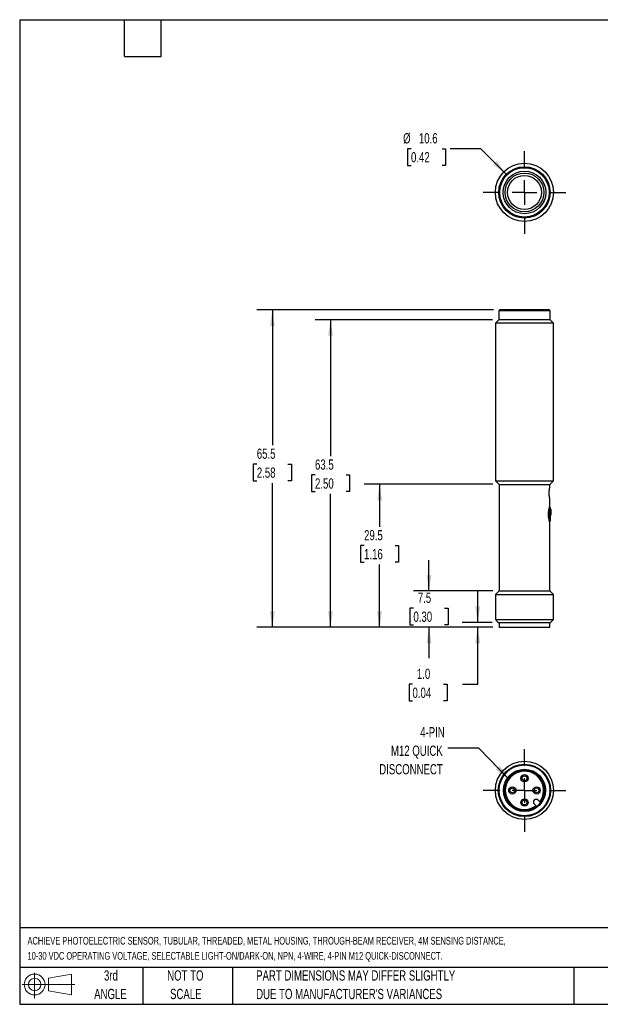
# Model space of a CAD drawing. Header units: millimetres. Extents: x 6 to 273, y 6 to 210.
# Tile 1 of 2: x 6 to 126, y 6 to 210. Entities that reach past the tile are written whole.
import ezdxf

# ---------------------------------------------------------------- set-up
doc = ezdxf.new("R2010")
doc.units = ezdxf.units.MM
doc.linetypes.add('CENTERX2', pattern=[20.32, 12.7, -2.54, 2.54, -2.54])
doc.layers.add('CENTER', color=40, linetype='CENTERX2')
doc.layers.add('DIMENSIONS', color=140, linetype='Continuous', lineweight=25)
doc.layers.add('TEXT', color=140, linetype='Continuous', lineweight=25)
doc.styles.add('SLDTEXTSTYLE0', font='TXT', dxfattribs={"width": 0.7})
doc.dimstyles.new('SLDDIMSTYLE0', dxfattribs={"dimtxt": 0.18, "dimasz": 3.302, "dimexe": 0, "dimexo": 0.0625, "dimgap": 0, "dimtad": 0, "dimtih": 1, "dimtoh": 1, "dimdec": 0, "dimrnd": 1e-09, "dimzin": 0, "dimdsep": 46, "dimtxsty": 'Standard', "dimsah": 1, "dimcen": 0.09, "dimadec": 0, "dimazin": 0, "dimtfac": 3.302, "dimtdec": 0, "dimtofl": 0, "dimtmove": 0, "dimatfit": 3, "dimfxl": 0, "dimfrac": 2, "dimtolj": 1, "dimtzin": 0, "dimarcsym": 0})
doc.dimstyles.new('SLDDIMSTYLE1', dxfattribs={"dimtxt": 2.158008, "dimasz": 3.302, "dimexe": 0, "dimexo": 0.0625, "dimgap": 0.539502, "dimtad": 0, "dimtih": 1, "dimtoh": 1, "dimrnd": 1e-09, "dimzin": 4, "dimdsep": 46, "dimtxsty": 'SLDTEXTSTYLE0', "dimsah": 1, "dimcen": 0.09, "dimadec": 0, "dimazin": 1, "dimtfac": 1, "dimtmove": 0, "dimatfit": 0, "dimfxl": 0, "dimfrac": 2, "dimtolj": 1, "dimtzin": 12, "dimarcsym": 0})
doc.dimstyles.new('SLDDIMSTYLE2', dxfattribs={"dimtxt": 2.158008, "dimasz": 3.302, "dimexe": 0, "dimexo": 0.0625, "dimgap": 0.539502, "dimtad": 0, "dimtih": 1, "dimtoh": 1, "dimrnd": 1e-09, "dimzin": 12, "dimdsep": 46, "dimtxsty": 'SLDTEXTSTYLE0', "dimsah": 1, "dimcen": 0.09, "dimadec": 0, "dimazin": 3, "dimtfac": 1, "dimtmove": 0, "dimatfit": 0, "dimfxl": 0, "dimfrac": 2, "dimtolj": 1, "dimtzin": 12, "dimarcsym": 0})
doc.dimstyles.new('SLDDIMSTYLE3', dxfattribs={"dimtxt": 2.158008, "dimasz": 3.302, "dimexe": 0, "dimexo": 0.0625, "dimgap": 0.539502, "dimtad": 0, "dimtih": 1, "dimtoh": 1, "dimrnd": 1e-09, "dimzin": 12, "dimdsep": 46, "dimtxsty": 'SLDTEXTSTYLE0', "dimsah": 1, "dimcen": 0.09, "dimadec": 0, "dimazin": 3, "dimtfac": 1, "dimtofl": 0, "dimtmove": 0, "dimatfit": 3, "dimfxl": 0, "dimfrac": 2, "dimtolj": 1, "dimtzin": 12, "dimarcsym": 0})
doc.dimstyles.new('SLDDIMSTYLE4', dxfattribs={"dimtxt": 2.158008, "dimasz": 3.302, "dimexe": 0, "dimexo": 0.0625, "dimgap": 0.539502, "dimtad": 0, "dimtih": 1, "dimtoh": 1, "dimrnd": 1e-09, "dimzin": 12, "dimdsep": 46, "dimtxsty": 'SLDTEXTSTYLE0', "dimsah": 1, "dimcen": 0, "dimadec": 0, "dimazin": 3, "dimtfac": 1, "dimtofl": 0, "dimtmove": 0, "dimatfit": 3, "dimfxl": 0, "dimfrac": 2, "dimtolj": 1, "dimtzin": 12, "dimarcsym": 0})

# ---------------------------------------------------------------- blocks, each defined once
blk = doc.blocks.new('Block11')
at = {"color": 7, "linetype": 'Continuous', "lineweight": 18}
for p, q in [((2.59, 5.31), (2.59, 0)), ((5.48, 4.17), (10.18, 5.03)), ((5.48, 1.6), (5.48, 4.17)), ((10.18, 5.03), (10.18, 0.73)), ((0, 2.88), (10.87, 2.88)), ((5.48, 1.6), (10.18, 0.73))]:
    blk.add_line(p, q, dxfattribs=at)
for radius in [2.15, 1.29]:
    blk.add_circle((2.59, 2.88), radius, dxfattribs=at)
blk = doc.blocks.new('Block12')
at = {"color": 7, "linetype": 'Continuous'}
blk.add_blockref('Block11', (0, 0), dxfattribs=at)
blk = doc.blocks.new('SW_CENTERMARKSYMBOL_0')
at = {"layer": 'CENTER', "color": 0}
for p, q in [((0, 5.08), (0, 8.54)), ((0, 0), (0, 2.54)), ((-5.08, 0), (-8.54, 0)), ((0, 0), (-2.54, 0)), ((0, 0), (0, -2.54)), ((0, 0), (2.54, 0)), ((5.08, 0), (8.54, 0)), ((0, -5.08), (0, -8.54))]:
    blk.add_line(p, q, dxfattribs=at)
blk = doc.blocks.new('_D')
at = {"layer": 'DIMENSIONS'}
for p, q in [((100.82, 85.16), (100.82, 91.51)), ((103.79, 85.16), (97.64, 85.16)), ((103.94, 84.16), (97.64, 84.16)), ((100.82, 72.4), (100.82, 84.16)), ((87.37, 72.4), (86.65, 72.4)), ((86.65, 72.4), (86.65, 68.97)), ((93.79, 72.4), (94.51, 72.4)), ((94.51, 72.4), (94.51, 68.97)), ((97.68, 72.4), (100.82, 72.4)), ((86.65, 68.97), (87.37, 68.97)), ((94.51, 68.97), (93.79, 68.97))]:
    blk.add_line(p, q, dxfattribs=at)
for points in [[(100.82, 85.16), (101.33, 88.46), (100.31, 88.46)], [(100.82, 84.16), (100.31, 80.86), (101.33, 80.86)]]:
    blk.add_solid(points, dxfattribs=at)
at = {"layer": 'DIMENSIONS', "char_height": 2.117, "attachment_point": 1, "style": 'SLDTEXTSTYLE0'}
for s, insert in [('1.0', (88.27, 75.62)), ('0.04', (87.37, 71.7))]:
    blk.add_mtext(s, dxfattribs=dict(at, insert=insert))
blk = doc.blocks.new('_D_1')
at = {"layer": 'DIMENSIONS'}
for p, q in [((90.77, 91.66), (90.77, 98.01)), ((103.94, 91.66), (87.59, 91.66)), ((87.56, 88.1), (86.84, 88.1)), ((86.84, 88.1), (86.84, 84.67)), ((93.98, 88.1), (94.7, 88.1)), ((94.7, 88.1), (94.7, 84.67)), ((86.84, 84.67), (87.56, 84.67)), ((103.94, 84.16), (87.59, 84.16)), ((90.77, 84.16), (90.77, 77.81)), ((94.7, 84.67), (93.98, 84.67))]:
    blk.add_line(p, q, dxfattribs=at)
for points in [[(90.77, 91.66), (91.28, 94.96), (90.26, 94.96)], [(90.77, 84.16), (90.26, 80.86), (91.28, 80.86)]]:
    blk.add_solid(points, dxfattribs=at)
at = {"layer": 'DIMENSIONS', "char_height": 2.117, "attachment_point": 1, "style": 'SLDTEXTSTYLE0'}
for s, insert in [('7.5', (88.46, 91.31)), ('0.30', (87.56, 87.4))]:
    blk.add_mtext(s, dxfattribs=dict(at, insert=insert))
blk = doc.blocks.new('_D_2')
at = {"layer": 'DIMENSIONS'}
for p, q in [((103.94, 113.66), (77.41, 113.66)), ((80.58, 113.66), (80.58, 104.92)), ((77.38, 101.01), (76.65, 101.01)), ((76.65, 101.01), (76.65, 97.58)), ((83.79, 101.01), (84.51, 101.01)), ((84.51, 101.01), (84.51, 97.58)), ((76.65, 97.58), (77.38, 97.58)), ((84.51, 97.58), (83.79, 97.58)), ((80.58, 84.16), (80.58, 97.1)), ((103.94, 84.16), (77.41, 84.16))]:
    blk.add_line(p, q, dxfattribs=at)
for points in [[(80.58, 113.66), (80.07, 110.36), (81.09, 110.36)], [(80.58, 84.16), (81.09, 87.46), (80.07, 87.46)]]:
    blk.add_solid(points, dxfattribs=at)
at = {"layer": 'DIMENSIONS', "char_height": 2.117, "attachment_point": 1, "style": 'SLDTEXTSTYLE0'}
for s, insert in [('29.5', (77.38, 104.22)), ('1.16', (77.38, 100.31))]:
    blk.add_mtext(s, dxfattribs=dict(at, insert=insert))
blk = doc.blocks.new('_D_3')
at = {"layer": 'DIMENSIONS'}
for p, q in [((103.89, 147.61), (67.29, 147.61)), ((70.46, 147.61), (70.46, 119.5)), ((67.26, 115.59), (66.53, 115.59)), ((66.53, 115.59), (66.53, 112.16)), ((73.67, 115.59), (74.39, 115.59)), ((74.39, 115.59), (74.39, 112.16)), ((66.53, 112.16), (67.26, 112.16)), ((74.39, 112.16), (73.67, 112.16)), ((70.46, 84.16), (70.46, 111.67)), ((103.94, 84.16), (67.29, 84.16))]:
    blk.add_line(p, q, dxfattribs=at)
for points in [[(70.46, 147.61), (69.96, 144.31), (70.97, 144.31)], [(70.46, 84.16), (70.97, 87.46), (69.96, 87.46)]]:
    blk.add_solid(points, dxfattribs=at)
at = {"layer": 'DIMENSIONS', "char_height": 2.117, "attachment_point": 1, "style": 'SLDTEXTSTYLE0'}
for s, insert in [('63.5', (67.26, 118.8)), ('2.50', (67.26, 114.89))]:
    blk.add_mtext(s, dxfattribs=dict(at, insert=insert))
blk = doc.blocks.new('_D_4')
at = {"layer": 'DIMENSIONS'}
for p, q in [((104.09, 149.66), (55.29, 149.66)), ((58.46, 149.66), (58.46, 121.74)), ((55.26, 117.83), (54.53, 117.83)), ((54.53, 117.83), (54.53, 114.4)), ((61.67, 117.83), (62.39, 117.83)), ((62.39, 117.83), (62.39, 114.4)), ((54.53, 114.4), (55.26, 114.4)), ((58.46, 84.16), (58.46, 113.92)), ((62.39, 114.4), (61.67, 114.4)), ((103.94, 84.16), (55.29, 84.16))]:
    blk.add_line(p, q, dxfattribs=at)
for points in [[(58.46, 149.66), (57.96, 146.36), (58.97, 146.36)], [(58.46, 84.16), (58.97, 87.46), (57.96, 87.46)]]:
    blk.add_solid(points, dxfattribs=at)
at = {"layer": 'DIMENSIONS', "char_height": 2.117, "attachment_point": 1, "style": 'SLDTEXTSTYLE0'}
for s, insert in [('65.5', (55.26, 121.04)), ('2.58', (55.26, 117.13))]:
    blk.add_mtext(s, dxfattribs=dict(at, insert=insert))
blk = doc.blocks.new('_D_5')
at = {"layer": 'DIMENSIONS'}
for p, q in [((87.06, 182.92), (86.34, 182.92)), ((86.34, 182.92), (86.34, 179.49)), ((93.48, 182.92), (94.2, 182.92)), ((94.2, 182.92), (94.2, 179.49)), ((101.46, 182.92), (95.11, 182.92)), ((106.72, 177.66), (101.46, 182.92)), ((86.34, 179.49), (87.06, 179.49)), ((94.2, 179.49), (93.48, 179.49))]:
    blk.add_line(p, q, dxfattribs=at)
blk.add_solid([(106.72, 177.66), (104.74, 180.35), (104.02, 179.63)], dxfattribs=at)
at = {"layer": 'DIMENSIONS', "char_height": 2.117, "attachment_point": 1, "style": 'SLDTEXTSTYLE0'}
for s, insert in [('%%c', (85.43, 186.13)), ('10.6', (88.69, 186.13)), ('0.42', (87.06, 182.22))]:
    blk.add_mtext(s, dxfattribs=dict(at, insert=insert))
blk = doc.blocks.new('SW_CENTERMARKSYMBOL_1')
at = {"layer": 'CENTER', "color": 0}
for p, q in [((0, 5.08), (0, 8.54)), ((0, 0), (0, 2.54)), ((-5.08, 0), (-8.54, 0)), ((0, 0), (-2.54, 0)), ((0, 0), (0, -2.54)), ((0, 0), (2.54, 0)), ((5.08, 0), (8.54, 0)), ((0, -5.08), (0, -8.54))]:
    blk.add_line(p, q, dxfattribs=at)

msp = doc.modelspace()

# ---------------------------------------------------------------- linework, layer by layer
for p, q in [((105.163, 149.457), (105.163, 147.607)), ((110.463, 149.457), (105.163, 149.457)), ((115.563, 149.657), (105.363, 149.657)), ((115.763, 149.457), (110.463, 149.457)), ((115.763, 147.607), (115.763, 149.457)), ((105.163, 147.607), (104.463, 146.907)), ((104.463, 146.907), (104.463, 114.407)), ((116.463, 146.907), (104.463, 146.907)), ((115.763, 147.607), (105.163, 147.607)), ((116.463, 146.907), (115.763, 147.607)), ((116.463, 114.407), (116.463, 146.907)), ((104.463, 114.407), (105.213, 113.657)), ((104.463, 114.407), (116.463, 114.407)), ((115.713, 113.657), (116.463, 114.407)), ((105.213, 113.657), (105.213, 91.657)), ((105.213, 113.657), (115.713, 113.657)), ((115.713, 113.105), (115.713, 113.657)), ((115.713, 109.201), (115.713, 110.624)), ((115.513, 108.462), (115.513, 106.449)), ((115.863, 108.807), (115.594, 108.807)), ((115.863, 106.107), (115.863, 108.807)), ((115.913, 108.503), (115.863, 108.503)), ((115.913, 108.136), (115.863, 108.136)), ((115.913, 107.822), (115.863, 107.822)), ((115.913, 108.503), (115.913, 108.136)), ((115.913, 108.136), (115.913, 107.822)), ((115.913, 107.822), (115.913, 107.648)), ((115.595, 106.107), (115.863, 106.107)), ((115.713, 91.657), (115.713, 105.713)), ((115.863, 107.648), (115.913, 107.648)), ((115.863, 107.281), (115.913, 107.281)), ((115.913, 107.648), (115.913, 107.281)), ((105.213, 91.657), (104.463, 90.907)), ((105.213, 91.657), (115.713, 91.657)), ((116.463, 90.907), (115.713, 91.657)), ((104.463, 90.907), (104.463, 85.757)), ((104.463, 90.907), (116.463, 90.907)), ((116.463, 85.757), (116.463, 90.907)), ((104.463, 85.757), (105.063, 85.157)), ((104.463, 85.757), (116.463, 85.757)), ((115.863, 85.157), (116.463, 85.757)), ((105.063, 85.157), (115.863, 85.157)), ((105.213, 85.157), (105.213, 84.157)), ((105.213, 84.157), (115.713, 84.157)), ((115.713, 84.157), (115.713, 85.157)), ((112.479, 47.705), (112.983, 47.2)), ((113.761, 47.978), (113.256, 48.483))]:
    msp.add_line(p, q)
for centre, radius in [((110.463, 173.909), 6), ((110.463, 173.909), 5.3), ((110.463, 173.909), 5.1), ((110.463, 173.909), 4.4), ((110.463, 173.909), 4), ((110.463, 173.909), 3.5), ((110.463, 50.498), 6), ((110.463, 50.498), 5.4), ((110.463, 50.498), 5.25), ((110.463, 50.498), 4.35), ((110.463, 50.498), 4.15), ((110.463, 52.998), 0.75), ((110.463, 52.998), 0.5), ((107.963, 50.498), 0.75), ((107.963, 50.498), 0.5), ((112.963, 50.498), 0.75), ((112.963, 50.498), 0.5), ((110.463, 47.998), 0.75), ((110.463, 47.998), 0.5)]:
    msp.add_circle(centre, radius)
for centre, radius, start, end in [((105.363, 149.457), 0.2, 90, 180), ((115.563, 149.457), 0.2, 0, 90), ((110.463, 50.498), 3.95, 323.0039, 306.9961), ((112.868, 48.094), 0.55, 45, 225)]:
    msp.add_arc(centre, radius, start, end)
for points, knots in [([(115.677, 110.771), (115.663, 110.839), (115.634, 110.985), (115.586, 111.319), (115.558, 111.721), (115.565, 112.147), (115.604, 112.54), (115.658, 112.857), (115.699, 113.047), (115.718, 113.129), (115.713, 113.106), (115.713, 113.105)], [0, 0, 0, 0, 0.1098782, 0.2357503, 0.3603676, 0.4876949, 0.6174716, 0.7456489, 0.8708631, 0.9960875, 1, 1, 1, 1]), ([(115.709, 110.624), (115.71, 110.621), (115.712, 110.613), (115.69, 110.709), (115.677, 110.771)], [0, 0, 0, 0, 0.3596135, 1, 1, 1, 1]), ([(115.711, 105.713), (115.712, 105.712), (115.713, 105.709), (115.697, 105.757), (115.666, 105.855), (115.622, 106.003), (115.572, 106.187), (115.522, 106.404), (115.478, 106.642), (115.442, 106.901), (115.419, 107.174), (115.41, 107.461), (115.419, 107.753), (115.445, 108.044), (115.485, 108.315), (115.533, 108.562), (115.584, 108.771), (115.631, 108.944), (115.67, 109.074), (115.698, 109.162), (115.713, 109.206), (115.712, 109.202), (115.711, 109.201)], [0, 0, 0, 0, 0.0268735, 0.0801951, 0.1352407, 0.1888974, 0.2441406, 0.2953764, 0.3479512, 0.3976619, 0.4487118, 0.5001667, 0.55323, 0.6070435, 0.6625928, 0.7156666, 0.7702379, 0.8209716, 0.8730314, 0.9231339, 0.9746422, 1, 1, 1, 1])]:
    msp.add_open_spline(points, degree=3, knots=knots)
at = {"layer": 'TEXT'}
for p, q in [((6.35, 209.55), (273.05, 209.55)), ((6.35, 209.55), (6.35, 6.35)), ((27.94, 201.93), (27.94, 209.55)), ((35.56, 201.93), (35.56, 209.55)), ((27.94, 201.93), (35.56, 201.93)), ((273.05, 22.126), (6.35, 22.126)), ((273.05, 13.97), (6.35, 13.97)), ((31.75, 13.97), (31.75, 6.35)), ((50.212, 13.97), (50.212, 6.35)), ((120.646, 13.97), (120.646, 6.35)), ((6.35, 6.35), (273.05, 6.35))]:
    msp.add_line(p, q, dxfattribs=at)

# ---------------------------------------------------------------- block references
at = {"layer": 'CENTER'}
for name, p in [('SW_CENTERMARKSYMBOL_1', (110.463, 173.909)), ('SW_CENTERMARKSYMBOL_0', (110.463, 50.498))]:
    msp.add_blockref(name, p, dxfattribs=at)
at = {"layer": 'TEXT'}
msp.add_blockref('Block12', (6.838, 7.554), dxfattribs=at)

# ---------------------------------------------------------------- texts
at = {"layer": 'DIMENSIONS', "char_height": 2.1167, "attachment_point": 3, "style": 'SLDTEXTSTYLE0'}
for s, insert in [('4-PIN', (94.019, 63.566)), ('M12 QUICK', (93.604, 59.744)), ('DISCONNECT', (93.607, 55.921))]:
    msp.add_mtext(s, dxfattribs=dict(at, insert=insert))
at = {"layer": 'TEXT', "style": 'SLDTEXTSTYLE0'}
for s, insert, char_height, attachment_point in [('ACHIEVE PHOTOELECTRIC SENSOR, TUBULAR, THREADED, METAL HOUSING, THROUGH-BEAM RECEIVER, 4M SENSING DISTANCE,', (7.966, 20.262), 1.5875, 1), ('10-30 VDC OPERATING VOLTAGE, SELECTABLE LIGHT-ON/DARK-ON, NPN, 4-WIRE, 4-PIN M12 QUICK-DISCONNECT.', (7.966, 17.146), 1.5875, 1), ('3rd', (25.162, 13.364), 2.1167, 2), ('NOT TO', (40.516, 13.364), 2.1167, 2), ('PART DIMENSIONS MAY DIFFER SLIGHTLY', (55.119, 13.364), 2.11667, 1), ('ANGLE', (25.065, 9.542), 2.1167, 2), ('SCALE', (40.612, 9.542), 2.1167, 2), ("DUE TO MANUFACTURER'S VARIANCES", (55.119, 9.542), 2.11667, 1)]:
    msp.add_mtext(s, dxfattribs=dict(at, insert=insert, char_height=char_height, attachment_point=attachment_point))

# ---------------------------------------------------------------- dimensions: what is measured, and where the dimension line sits
at = {"layer": 'DIMENSIONS'}
dim = msp.add_diameter_dim_2p(p1=(114.211, 170.161), p2=(106.716, 177.656), dimstyle='SLDDIMSTYLE4', dxfattribs=at)
dim.commit()
dim.dimension.update_dxf_attribs({"geometry": '_D_5', "text_midpoint": (90.27, 182.917), "dimtype": 163})
for base, p1, p2, dimstyle, picture, middle in [((58.463, 149.657), (105.213, 84.157), (105.363, 149.657), 'SLDDIMSTYLE3', '_D_4', (58.463, 117.829)), ((70.463, 147.607), (105.213, 84.157), (105.163, 147.607), 'SLDDIMSTYLE3', '_D_3', (70.463, 115.586)), ((80.583, 113.657), (105.213, 84.157), (105.213, 113.657), 'SLDDIMSTYLE3', '_D_2', (80.583, 101.011)), ((90.77, 91.657), (105.213, 84.157), (105.213, 91.657), 'SLDDIMSTYLE2', '_D_1', (90.77, 88.103)), ((100.817, 84.157), (105.063, 85.157), (105.213, 84.157), 'SLDDIMSTYLE1', '_D', (100.817, 72.404))]:
    dim = msp.add_linear_dim(base=base, p1=p1, p2=p2, angle=90, dimstyle=dimstyle, dxfattribs=at)
    dim.commit()
    dim.dimension.update_dxf_attribs({"geometry": picture, "text_midpoint": middle, "dimtype": 160})

# ---------------------------------------------------------------- leaders
msp.add_leader([(107.259, 52.807), (101.016, 59.23), (94.666, 59.23)], dimstyle='SLDDIMSTYLE0', dxfattribs=at)

doc.saveas('drawing.dxf')
